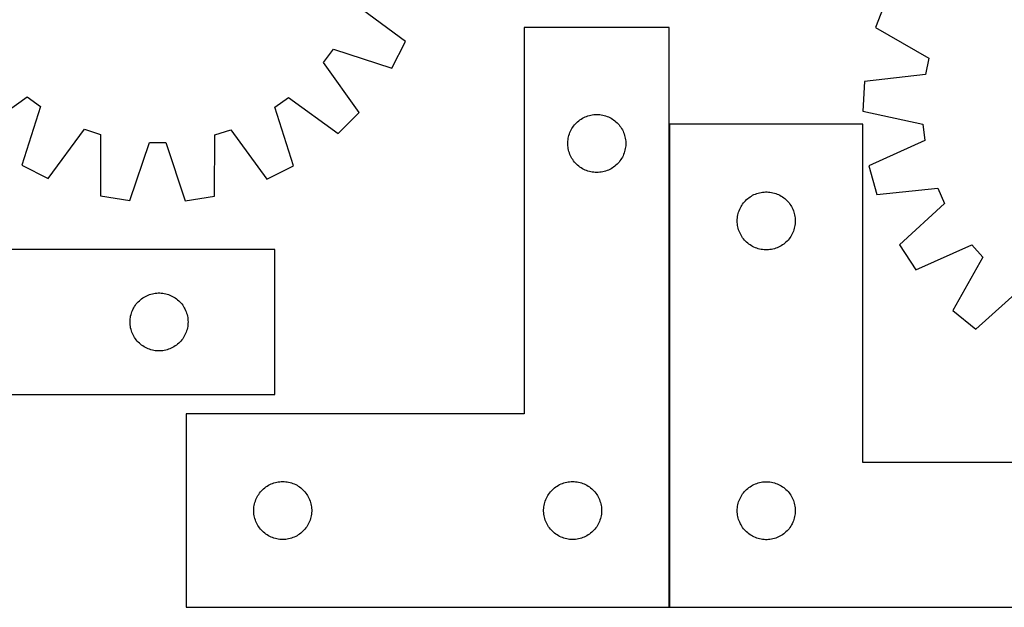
# Model space of a CAD drawing. Header units: millimetres. Extents: x 7 to 1493, y 7 to 2993.
# Tile 9 of 13: x 537 to 1047, y 2113 to 2417. Entities that reach past the tile are written whole.
import ezdxf

# ---------------------------------------------------------------- set-up
doc = ezdxf.new("R2010")
doc.units = ezdxf.units.MM
doc.layers.add('COMMON', color=5, linetype='CONTINUOUS', true_color=0x0000ff)
doc.layers.add('CUT', color=7, linetype='CONTINUOUS', true_color=0x000000)

msp = doc.modelspace()

# ---------------------------------------------------------------- linework, layer by layer
at = {"layer": 'COMMON'}
msp.add_line((873.430565, 2113.110446), (873.430565, 2363.023826), dxfattribs=at)
at = {"layer": 'CUT'}
for p, q in [((985.549171, 2427.518618), (980.097485, 2413.130787)), ((736.796574, 2405.844184), (711.252206, 2424.724332)), ((873.330564, 2413.110446), (798.330564, 2413.110446)), ((798.330564, 2413.110446), (798.330564, 2213.110446)), ((873.330564, 2113.110446), (873.330564, 2413.110446)), ((980.097485, 2413.130787), (1007.58728, 2397.215828)), ((729.775005, 2392.153745), (736.796574, 2405.844184)), ((694.479073, 2394.959775), (699.537383, 2401.883132)), ((699.537383, 2401.883132), (729.775005, 2392.153745)), ((712.938924, 2369.110043), (694.479073, 2394.959775)), ((1007.58728, 2397.215828), (1005.840866, 2388.821222)), ((974.284721, 2385.190179), (973.545943, 2369.821875)), ((1005.840866, 2388.821222), (974.284721, 2385.190179)), ((515.219923, 2358.756457), (541.069655, 2377.216308)), ((541.069655, 2377.216308), (547.993012, 2372.157998)), ((669.329121, 2371.835182), (676.279295, 2376.856582)), ((676.279295, 2376.856582), (702.030437, 2358.259446)), ((547.993012, 2372.157998), (538.263625, 2341.920376)), ((678.897477, 2341.546218), (669.329121, 2371.835182)), ((702.030437, 2358.259446), (712.938924, 2369.110043)), ((973.545943, 2369.821875), (1004.608285, 2363.180664)), ((825.361402, 2363.852729), (825.928283, 2364.377425)), ((825.928283, 2364.377425), (826.521422, 2364.872244)), ((826.521422, 2364.872244), (827.139248, 2365.335872)), ((827.139248, 2365.335872), (827.780122, 2365.76708)), ((827.780122, 2365.76708), (828.442343, 2366.164725)), ((828.442343, 2366.164725), (829.124158, 2366.527753)), ((829.124158, 2366.527753), (829.823756, 2366.8552)), ((829.823756, 2366.8552), (830.539283, 2367.146199)), ((830.539283, 2367.146199), (831.268842, 2367.399977)), ((831.268842, 2367.399977), (832.010498, 2367.615862)), ((832.010498, 2367.615862), (832.762283, 2367.793282)), ((832.762283, 2367.793282), (833.522206, 2367.931765)), ((833.522206, 2367.931765), (834.288249, 2368.030945)), ((834.288249, 2368.030945), (835.058383, 2368.090558)), ((835.058383, 2368.090558), (835.830564, 2368.110446)), ((835.830564, 2368.110446), (836.602746, 2368.090558)), ((836.602746, 2368.090558), (837.372879, 2368.030945)), ((837.372879, 2368.030945), (838.138923, 2367.931765)), ((838.138923, 2367.931765), (838.898845, 2367.793282)), ((838.898845, 2367.793282), (839.650631, 2367.615862)), ((839.650631, 2367.615862), (840.392287, 2367.399977)), ((840.392287, 2367.399977), (841.121846, 2367.146199)), ((841.121846, 2367.146199), (841.837373, 2366.8552)), ((841.837373, 2366.8552), (842.536971, 2366.527753)), ((842.536971, 2366.527753), (843.218785, 2366.164725)), ((843.218785, 2366.164725), (843.881007, 2365.76708)), ((843.881007, 2365.76708), (844.521881, 2365.335872)), ((844.521881, 2365.335872), (845.139707, 2364.872244)), ((845.139707, 2364.872244), (845.732846, 2364.377425)), ((845.732846, 2364.377425), (846.299727, 2363.852729)), ((551.954064, 2334.898807), (570.834212, 2360.443175)), ((570.834212, 2360.443175), (578.98182, 2357.771871)), ((638.264204, 2357.61415), (646.42591, 2360.242063)), ((646.42591, 2360.242063), (665.16987, 2334.597595)), ((821.935705, 2358.761365), (822.24503, 2359.469162)), ((822.24503, 2359.469162), (822.590382, 2360.160098)), ((822.590382, 2360.160098), (822.970845, 2360.832338)), ((822.970845, 2360.832338), (823.385409, 2361.484102)), ((823.385409, 2361.484102), (823.832976, 2362.113661)), ((823.832976, 2362.113661), (824.312358, 2362.719344)), ((824.312358, 2362.719344), (824.822284, 2363.299547)), ((824.822284, 2363.299547), (825.361402, 2363.852729)), ((846.299727, 2363.852729), (846.838845, 2363.299547)), ((846.838845, 2363.299547), (847.348771, 2362.719344)), ((847.348771, 2362.719344), (847.828153, 2362.113661)), ((847.828153, 2362.113661), (848.27572, 2361.484102)), ((848.27572, 2361.484102), (848.690284, 2360.832338)), ((848.690284, 2360.832338), (849.070746, 2360.160098)), ((849.070746, 2360.160098), (849.416098, 2359.469162)), ((849.416098, 2359.469162), (849.725424, 2358.761365)), ((973.530565, 2363.023826), (873.530565, 2363.023826)), ((873.530565, 2363.023826), (873.530565, 2113.023826)), ((973.530565, 2188.023826), (973.530565, 2363.023826)), ((1004.608285, 2363.180664), (1005.541423, 2354.657247)), ((578.98182, 2357.771871), (579.072562, 2326.007638)), ((638.004446, 2325.850849), (638.264204, 2357.61415)), ((820.835537, 2353.496665), (820.875302, 2354.268078)), ((820.875302, 2354.268078), (820.954724, 2355.036422)), ((820.954724, 2355.036422), (821.073595, 2355.799658)), ((821.073595, 2355.799658), (821.231599, 2356.555763)), ((821.231599, 2356.555763), (821.428316, 2357.302731)), ((821.428316, 2357.302731), (821.663226, 2358.038582)), ((821.663226, 2358.038582), (821.935705, 2358.761365)), ((849.725424, 2358.761365), (849.997903, 2358.038582)), ((849.997903, 2358.038582), (850.232813, 2357.302731)), ((850.232813, 2357.302731), (850.42953, 2356.555763)), ((850.42953, 2356.555763), (850.587534, 2355.799658)), ((850.587534, 2355.799658), (850.706405, 2355.036422)), ((850.706405, 2355.036422), (850.785827, 2354.268078)), ((850.785827, 2354.268078), (850.825591, 2353.496665)), ((1005.541423, 2354.657247), (976.6518, 2341.452535)), ((594.262727, 2323.560307), (604.325171, 2353.688732)), ((604.325171, 2353.688732), (612.899485, 2353.66592)), ((612.899485, 2353.66592), (622.801474, 2323.48438)), ((820.835537, 2352.724228), (820.835537, 2353.496665)), ((820.875302, 2351.952815), (820.835537, 2352.724228)), ((820.954724, 2351.184471), (820.875302, 2351.952815)), ((821.073595, 2350.421235), (820.954724, 2351.184471)), ((821.231599, 2349.66513), (821.073595, 2350.421235)), ((821.428316, 2348.918162), (821.231599, 2349.66513)), ((821.663226, 2348.182311), (821.428316, 2348.918162)), ((850.232813, 2348.918162), (849.997903, 2348.182311)), ((850.42953, 2349.66513), (850.232813, 2348.918162)), ((850.587534, 2350.421235), (850.42953, 2349.66513)), ((850.706405, 2351.184471), (850.587534, 2350.421235)), ((850.785827, 2351.952815), (850.706405, 2351.184471)), ((850.825591, 2352.724228), (850.785827, 2351.952815)), ((850.825591, 2353.496665), (850.825591, 2352.724228)), ((821.935705, 2347.459528), (821.663226, 2348.182311)), ((822.24503, 2346.751731), (821.935705, 2347.459528)), ((822.590382, 2346.060795), (822.24503, 2346.751731)), ((822.970845, 2345.388554), (822.590382, 2346.060795)), ((823.385409, 2344.736791), (822.970845, 2345.388554)), ((823.832976, 2344.107232), (823.385409, 2344.736791)), ((824.312358, 2343.501549), (823.832976, 2344.107232)), ((847.828153, 2344.107232), (847.348771, 2343.501549)), ((848.27572, 2344.736791), (847.828153, 2344.107232)), ((848.690284, 2345.388554), (848.27572, 2344.736791)), ((849.070746, 2346.060795), (848.690284, 2345.388554)), ((849.416098, 2346.751731), (849.070746, 2346.060795)), ((849.725424, 2347.459528), (849.416098, 2346.751731)), ((849.997903, 2348.182311), (849.725424, 2347.459528)), ((538.263625, 2341.920376), (551.954064, 2334.898807)), ((665.16987, 2334.597595), (678.897477, 2341.546218)), ((824.822284, 2342.921346), (824.312358, 2343.501549)), ((825.361402, 2342.368164), (824.822284, 2342.921346)), ((825.928283, 2341.843468), (825.361402, 2342.368164)), ((826.521422, 2341.348649), (825.928283, 2341.843468)), ((827.139248, 2340.885021), (826.521422, 2341.348649)), ((827.780122, 2340.453813), (827.139248, 2340.885021)), ((828.442343, 2340.056168), (827.780122, 2340.453813)), ((829.124158, 2339.69314), (828.442343, 2340.056168)), ((829.823756, 2339.365693), (829.124158, 2339.69314)), ((830.539283, 2339.074694), (829.823756, 2339.365693)), ((831.268842, 2338.820916), (830.539283, 2339.074694)), ((832.010498, 2338.605031), (831.268842, 2338.820916)), ((832.762283, 2338.427611), (832.010498, 2338.605031)), ((839.650631, 2338.605031), (838.898845, 2338.427611)), ((840.392287, 2338.820916), (839.650631, 2338.605031)), ((841.121846, 2339.074694), (840.392287, 2338.820916)), ((841.837373, 2339.365693), (841.121846, 2339.074694)), ((842.536971, 2339.69314), (841.837373, 2339.365693)), ((843.218785, 2340.056168), (842.536971, 2339.69314)), ((843.881007, 2340.453813), (843.218785, 2340.056168)), ((844.521881, 2340.885021), (843.881007, 2340.453813)), ((845.139707, 2341.348649), (844.521881, 2340.885021)), ((845.732846, 2341.843468), (845.139707, 2341.348649)), ((846.299727, 2342.368164), (845.732846, 2341.843468)), ((846.838845, 2342.921346), (846.299727, 2342.368164)), ((847.348771, 2343.501549), (846.838845, 2342.921346)), ((976.6518, 2341.452535), (980.698247, 2326.608115)), ((833.522206, 2338.289128), (832.762283, 2338.427611)), ((834.288249, 2338.189948), (833.522206, 2338.289128)), ((835.058383, 2338.130335), (834.288249, 2338.189948)), ((835.830564, 2338.110446), (835.058383, 2338.130335)), ((836.602746, 2338.130335), (835.830564, 2338.110446)), ((837.372879, 2338.189948), (836.602746, 2338.130335)), ((838.138923, 2338.289128), (837.372879, 2338.189948)), ((838.898845, 2338.427611), (838.138923, 2338.289128)), ((980.698247, 2326.608115), (1012.292536, 2329.890738)), ((1012.292536, 2329.890738), (1015.813884, 2322.072843)), ((579.072562, 2326.007638), (594.262727, 2323.560307)), ((622.801474, 2323.48438), (638.004446, 2325.850849)), ((912.263586, 2322.926108), (912.788283, 2323.492989)), ((912.788283, 2323.492989), (913.341465, 2324.032107)), ((913.341465, 2324.032107), (913.921668, 2324.542033)), ((913.921668, 2324.542033), (914.527351, 2325.021415)), ((914.527351, 2325.021415), (915.15691, 2325.468982)), ((915.15691, 2325.468982), (915.808673, 2325.883546)), ((915.808673, 2325.883546), (916.480914, 2326.264008)), ((916.480914, 2326.264008), (917.17185, 2326.60936)), ((917.17185, 2326.60936), (917.879647, 2326.918686)), ((917.879647, 2326.918686), (918.60243, 2327.191165)), ((918.60243, 2327.191165), (919.338281, 2327.426074)), ((919.338281, 2327.426074), (920.085249, 2327.622792)), ((920.085249, 2327.622792), (920.841354, 2327.780796)), ((920.841354, 2327.780796), (921.60459, 2327.899666)), ((921.60459, 2327.899666), (922.372933, 2327.979089)), ((922.372933, 2327.979089), (923.144347, 2328.018853)), ((923.144347, 2328.018853), (923.916784, 2328.018853)), ((923.916784, 2328.018853), (924.688197, 2327.979089)), ((924.688197, 2327.979089), (925.456541, 2327.899666)), ((925.456541, 2327.899666), (926.219777, 2327.780796)), ((926.219777, 2327.780796), (926.975882, 2327.622792)), ((926.975882, 2327.622792), (927.72285, 2327.426074)), ((927.72285, 2327.426074), (928.458701, 2327.191165)), ((928.458701, 2327.191165), (929.181484, 2326.918686)), ((929.181484, 2326.918686), (929.889281, 2326.60936)), ((929.889281, 2326.60936), (930.580217, 2326.264008)), ((930.580217, 2326.264008), (931.252457, 2325.883546)), ((931.252457, 2325.883546), (931.904221, 2325.468982)), ((931.904221, 2325.468982), (932.53378, 2325.021415)), ((932.53378, 2325.021415), (933.139463, 2324.542033)), ((933.139463, 2324.542033), (933.719666, 2324.032107)), ((933.719666, 2324.032107), (934.272848, 2323.492989)), ((934.272848, 2323.492989), (934.797544, 2322.926108)), ((909.241035, 2317.585549), (909.494813, 2318.315108)), ((909.494813, 2318.315108), (909.785812, 2319.030635)), ((909.785812, 2319.030635), (910.113259, 2319.730233)), ((910.113259, 2319.730233), (910.476287, 2320.412047)), ((910.476287, 2320.412047), (910.873932, 2321.074269)), ((910.873932, 2321.074269), (911.30514, 2321.715143)), ((911.30514, 2321.715143), (911.768768, 2322.332969)), ((911.768768, 2322.332969), (912.263586, 2322.926108)), ((934.797544, 2322.926108), (935.292363, 2322.332969)), ((935.292363, 2322.332969), (935.75599, 2321.715143)), ((935.75599, 2321.715143), (936.187199, 2321.074269)), ((936.187199, 2321.074269), (936.584844, 2320.412047)), ((936.584844, 2320.412047), (936.947872, 2319.730233)), ((936.947872, 2319.730233), (937.275319, 2319.030635)), ((937.275319, 2319.030635), (937.566318, 2318.315108)), ((937.566318, 2318.315108), (937.820096, 2317.585549)), ((1015.813884, 2322.072843), (992.4187, 2300.587031)), ((908.530565, 2313.023826), (908.550454, 2313.796008)), ((908.550454, 2312.251645), (908.530565, 2313.023826)), ((908.550454, 2313.796008), (908.610067, 2314.566141)), ((908.610067, 2314.566141), (908.709247, 2315.332185)), ((908.709247, 2315.332185), (908.84773, 2316.092107)), ((908.84773, 2316.092107), (909.02515, 2316.843893)), ((909.02515, 2316.843893), (909.241035, 2317.585549)), ((937.820096, 2317.585549), (938.035981, 2316.843893)), ((938.035981, 2316.843893), (938.213401, 2316.092107)), ((938.213401, 2316.092107), (938.351884, 2315.332185)), ((938.351884, 2315.332185), (938.451064, 2314.566141)), ((938.451064, 2314.566141), (938.510677, 2313.796008)), ((938.510677, 2313.796008), (938.530565, 2313.023826)), ((938.530565, 2313.023826), (938.510677, 2312.251645)), ((908.610067, 2311.481511), (908.550454, 2312.251645)), ((908.709247, 2310.715468), (908.610067, 2311.481511)), ((908.84773, 2309.955545), (908.709247, 2310.715468)), ((909.02515, 2309.20376), (908.84773, 2309.955545)), ((909.241035, 2308.462104), (909.02515, 2309.20376)), ((909.494813, 2307.732545), (909.241035, 2308.462104)), ((937.820096, 2308.462104), (937.566318, 2307.732545)), ((938.035981, 2309.20376), (937.820096, 2308.462104)), ((938.213401, 2309.955545), (938.035981, 2309.20376)), ((938.351884, 2310.715468), (938.213401, 2309.955545)), ((938.451064, 2311.481511), (938.351884, 2310.715468)), ((938.510677, 2312.251645), (938.451064, 2311.481511)), ((909.785812, 2307.017018), (909.494813, 2307.732545)), ((910.113259, 2306.317419), (909.785812, 2307.017018)), ((910.476287, 2305.635605), (910.113259, 2306.317419)), ((910.873932, 2304.973383), (910.476287, 2305.635605)), ((911.30514, 2304.33251), (910.873932, 2304.973383)), ((911.768768, 2303.714684), (911.30514, 2304.33251)), ((912.263586, 2303.121545), (911.768768, 2303.714684)), ((912.788283, 2302.554664), (912.263586, 2303.121545)), ((934.797544, 2303.121545), (934.272848, 2302.554664)), ((935.292363, 2303.714684), (934.797544, 2303.121545)), ((935.75599, 2304.33251), (935.292363, 2303.714684)), ((936.187199, 2304.973383), (935.75599, 2304.33251)), ((936.584844, 2305.635605), (936.187199, 2304.973383)), ((936.947872, 2306.317419), (936.584844, 2305.635605)), ((937.275319, 2307.017018), (936.947872, 2306.317419)), ((937.566318, 2307.732545), (937.275319, 2307.017018)), ((669.333556, 2298.223827), (469.333556, 2298.223827)), ((669.333556, 2223.223827), (669.333556, 2298.223827)), ((913.341465, 2302.015546), (912.788283, 2302.554664)), ((913.921668, 2301.50562), (913.341465, 2302.015546)), ((914.527351, 2301.026238), (913.921668, 2301.50562)), ((915.15691, 2300.578671), (914.527351, 2301.026238)), ((915.808673, 2300.164107), (915.15691, 2300.578671)), ((916.480914, 2299.783644), (915.808673, 2300.164107)), ((917.17185, 2299.438292), (916.480914, 2299.783644)), ((917.879647, 2299.128967), (917.17185, 2299.438292)), ((918.60243, 2298.856488), (917.879647, 2299.128967)), ((919.338281, 2298.621578), (918.60243, 2298.856488)), ((920.085249, 2298.424861), (919.338281, 2298.621578)), ((920.841354, 2298.266857), (920.085249, 2298.424861)), ((921.60459, 2298.147986), (920.841354, 2298.266857)), ((922.372933, 2298.068563), (921.60459, 2298.147986)), ((923.144347, 2298.028799), (922.372933, 2298.068563)), ((923.916784, 2298.028799), (923.144347, 2298.028799)), ((924.688197, 2298.068563), (923.916784, 2298.028799)), ((925.456541, 2298.147986), (924.688197, 2298.068563)), ((926.219777, 2298.266857), (925.456541, 2298.147986)), ((926.975882, 2298.424861), (926.219777, 2298.266857)), ((927.72285, 2298.621578), (926.975882, 2298.424861)), ((928.458701, 2298.856488), (927.72285, 2298.621578)), ((929.181484, 2299.128967), (928.458701, 2298.856488)), ((929.889281, 2299.438292), (929.181484, 2299.128967)), ((930.580217, 2299.783644), (929.889281, 2299.438292)), ((931.252457, 2300.164107), (930.580217, 2299.783644)), ((931.904221, 2300.578671), (931.252457, 2300.164107)), ((932.53378, 2301.026238), (931.904221, 2300.578671)), ((933.139463, 2301.50562), (932.53378, 2301.026238)), ((933.719666, 2302.015546), (933.139463, 2301.50562)), ((934.272848, 2302.554664), (933.719666, 2302.015546)), ((992.4187, 2300.587031), (1000.854278, 2287.719569)), ((1000.854278, 2287.719569), (1029.887847, 2300.604702)), ((1029.887847, 2300.604702), (1035.652709, 2294.257599)), ((1035.652709, 2294.257599), (1020.042049, 2266.593867)), ((1032.041025, 2256.962921), (1055.671864, 2278.189277)), ((599.144456, 2271.732108), (599.724659, 2272.242034)), ((599.724659, 2272.242034), (600.330342, 2272.721416)), ((600.330342, 2272.721416), (600.9599, 2273.168983)), ((600.9599, 2273.168983), (601.611664, 2273.583547)), ((601.611664, 2273.583547), (602.283905, 2273.964009)), ((602.283905, 2273.964009), (602.97484, 2274.309361)), ((602.97484, 2274.309361), (603.682638, 2274.618687)), ((603.682638, 2274.618687), (604.405421, 2274.891166)), ((604.405421, 2274.891166), (605.141272, 2275.126075)), ((605.141272, 2275.126075), (605.88824, 2275.322793)), ((605.88824, 2275.322793), (606.644345, 2275.480797)), ((606.644345, 2275.480797), (607.407581, 2275.599667)), ((607.407581, 2275.599667), (608.175924, 2275.67909)), ((608.175924, 2275.67909), (608.947338, 2275.718854)), ((608.947338, 2275.718854), (609.719775, 2275.718854)), ((609.719775, 2275.718854), (610.491188, 2275.67909)), ((610.491188, 2275.67909), (611.259532, 2275.599667)), ((611.259532, 2275.599667), (612.022768, 2275.480797)), ((612.022768, 2275.480797), (612.778872, 2275.322793)), ((612.778872, 2275.322793), (613.525841, 2275.126075)), ((613.525841, 2275.126075), (614.261692, 2274.891166)), ((614.261692, 2274.891166), (614.984475, 2274.618687)), ((614.984475, 2274.618687), (615.692272, 2274.309361)), ((615.692272, 2274.309361), (616.383207, 2273.964009)), ((616.383207, 2273.964009), (617.055448, 2273.583547)), ((617.055448, 2273.583547), (617.707212, 2273.168983)), ((617.707212, 2273.168983), (618.33677, 2272.721416)), ((618.33677, 2272.721416), (618.942454, 2272.242034)), ((618.942454, 2272.242034), (619.522656, 2271.732108)), ((595.588803, 2266.730636), (595.91625, 2267.430234)), ((595.91625, 2267.430234), (596.279278, 2268.112048)), ((596.279278, 2268.112048), (596.676923, 2268.77427)), ((596.676923, 2268.77427), (597.108131, 2269.415144)), ((597.108131, 2269.415144), (597.571759, 2270.03297)), ((597.571759, 2270.03297), (598.066577, 2270.626109)), ((598.066577, 2270.626109), (598.591273, 2271.19299)), ((598.591273, 2271.19299), (599.144456, 2271.732108)), ((619.522656, 2271.732108), (620.075839, 2271.19299)), ((620.075839, 2271.19299), (620.600535, 2270.626109)), ((620.600535, 2270.626109), (621.095353, 2270.03297)), ((621.095353, 2270.03297), (621.558981, 2269.415144)), ((621.558981, 2269.415144), (621.99019, 2268.77427)), ((621.99019, 2268.77427), (622.387835, 2268.112048)), ((622.387835, 2268.112048), (622.750862, 2267.430234)), ((622.750862, 2267.430234), (623.07831, 2266.730636)), ((594.353445, 2261.496009), (594.413058, 2262.266142)), ((594.413058, 2262.266142), (594.512238, 2263.032186)), ((594.512238, 2263.032186), (594.650721, 2263.792108)), ((594.650721, 2263.792108), (594.82814, 2264.543894)), ((594.82814, 2264.543894), (595.044026, 2265.28555)), ((595.044026, 2265.28555), (595.297804, 2266.015109)), ((595.297804, 2266.015109), (595.588803, 2266.730636)), ((623.07831, 2266.730636), (623.369309, 2266.015109)), ((623.369309, 2266.015109), (623.623087, 2265.28555)), ((623.623087, 2265.28555), (623.838972, 2264.543894)), ((623.838972, 2264.543894), (624.016392, 2263.792108)), ((624.016392, 2263.792108), (624.154875, 2263.032186)), ((624.154875, 2263.032186), (624.254054, 2262.266142)), ((624.254054, 2262.266142), (624.313668, 2261.496009)), ((1020.042049, 2266.593867), (1032.041025, 2256.962921)), ((594.333556, 2260.723827), (594.353445, 2261.496009)), ((594.353445, 2259.951646), (594.333556, 2260.723827)), ((594.413058, 2259.181512), (594.353445, 2259.951646)), ((594.512238, 2258.415469), (594.413058, 2259.181512)), ((594.650721, 2257.655546), (594.512238, 2258.415469)), ((594.82814, 2256.903761), (594.650721, 2257.655546)), ((624.016392, 2257.655546), (623.838972, 2256.903761)), ((624.154875, 2258.415469), (624.016392, 2257.655546)), ((624.254054, 2259.181512), (624.154875, 2258.415469)), ((624.313668, 2259.951646), (624.254054, 2259.181512)), ((624.313668, 2261.496009), (624.333556, 2260.723827)), ((624.333556, 2260.723827), (624.313668, 2259.951646)), ((595.044026, 2256.162105), (594.82814, 2256.903761)), ((595.297804, 2255.432546), (595.044026, 2256.162105)), ((595.588803, 2254.717019), (595.297804, 2255.432546)), ((595.91625, 2254.01742), (595.588803, 2254.717019)), ((596.279278, 2253.335606), (595.91625, 2254.01742)), ((596.676923, 2252.673384), (596.279278, 2253.335606)), ((597.108131, 2252.032511), (596.676923, 2252.673384)), ((597.571759, 2251.414685), (597.108131, 2252.032511)), ((621.558981, 2252.032511), (621.095353, 2251.414685)), ((621.99019, 2252.673384), (621.558981, 2252.032511)), ((622.387835, 2253.335606), (621.99019, 2252.673384)), ((622.750862, 2254.01742), (622.387835, 2253.335606)), ((623.07831, 2254.717019), (622.750862, 2254.01742)), ((623.369309, 2255.432546), (623.07831, 2254.717019)), ((623.623087, 2256.162105), (623.369309, 2255.432546)), ((623.838972, 2256.903761), (623.623087, 2256.162105)), ((598.066577, 2250.821546), (597.571759, 2251.414685)), ((598.591273, 2250.254665), (598.066577, 2250.821546)), ((599.144456, 2249.715547), (598.591273, 2250.254665)), ((599.724659, 2249.205621), (599.144456, 2249.715547)), ((600.330342, 2248.726239), (599.724659, 2249.205621)), ((600.9599, 2248.278672), (600.330342, 2248.726239)), ((601.611664, 2247.864108), (600.9599, 2248.278672)), ((602.283905, 2247.483645), (601.611664, 2247.864108)), ((602.97484, 2247.138293), (602.283905, 2247.483645)), ((603.682638, 2246.828968), (602.97484, 2247.138293)), ((604.405421, 2246.556489), (603.682638, 2246.828968)), ((614.984475, 2246.828968), (614.261692, 2246.556489)), ((615.692272, 2247.138293), (614.984475, 2246.828968)), ((616.383207, 2247.483645), (615.692272, 2247.138293)), ((617.055448, 2247.864108), (616.383207, 2247.483645)), ((617.707212, 2248.278672), (617.055448, 2247.864108)), ((618.33677, 2248.726239), (617.707212, 2248.278672)), ((618.942454, 2249.205621), (618.33677, 2248.726239)), ((619.522656, 2249.715547), (618.942454, 2249.205621)), ((620.075839, 2250.254665), (619.522656, 2249.715547)), ((620.600535, 2250.821546), (620.075839, 2250.254665)), ((621.095353, 2251.414685), (620.600535, 2250.821546)), ((605.141272, 2246.321579), (604.405421, 2246.556489)), ((605.88824, 2246.124862), (605.141272, 2246.321579)), ((606.644345, 2245.966858), (605.88824, 2246.124862)), ((607.407581, 2245.847987), (606.644345, 2245.966858)), ((608.175924, 2245.768564), (607.407581, 2245.847987)), ((608.947338, 2245.7288), (608.175924, 2245.768564)), ((609.719775, 2245.7288), (608.947338, 2245.7288)), ((610.491188, 2245.768564), (609.719775, 2245.7288)), ((611.259532, 2245.847987), (610.491188, 2245.768564)), ((612.022768, 2245.966858), (611.259532, 2245.847987)), ((612.778872, 2246.124862), (612.022768, 2245.966858)), ((613.525841, 2246.321579), (612.778872, 2246.124862)), ((614.261692, 2246.556489), (613.525841, 2246.321579)), ((369.333556, 2223.223827), (669.333556, 2223.223827)), ((798.330564, 2213.110446), (623.330564, 2213.110446)), ((623.330564, 2213.110446), (623.330564, 2113.110446)), ((1173.530565, 2188.023826), (973.530565, 2188.023826)), ((664.639248, 2175.335872), (665.280122, 2175.76708)), ((665.280122, 2175.76708), (665.942343, 2176.164725)), ((665.942343, 2176.164725), (666.624158, 2176.527753)), ((666.624158, 2176.527753), (667.323756, 2176.8552)), ((667.323756, 2176.8552), (668.039283, 2177.146199)), ((668.039283, 2177.146199), (668.768842, 2177.399977)), ((668.768842, 2177.399977), (669.510498, 2177.615862)), ((669.510498, 2177.615862), (670.262283, 2177.793282)), ((670.262283, 2177.793282), (671.022206, 2177.931765)), ((671.022206, 2177.931765), (671.788249, 2178.030945)), ((671.788249, 2178.030945), (672.558383, 2178.090558)), ((672.558383, 2178.090558), (673.330564, 2178.110446)), ((673.330564, 2178.110446), (674.102746, 2178.090558)), ((674.102746, 2178.090558), (674.872879, 2178.030945)), ((674.872879, 2178.030945), (675.638923, 2177.931765)), ((675.638923, 2177.931765), (676.398845, 2177.793282)), ((676.398845, 2177.793282), (677.150631, 2177.615862)), ((677.150631, 2177.615862), (677.892287, 2177.399977)), ((677.892287, 2177.399977), (678.621846, 2177.146199)), ((678.621846, 2177.146199), (679.337373, 2176.8552)), ((679.337373, 2176.8552), (680.036971, 2176.527753)), ((680.036971, 2176.527753), (680.718785, 2176.164725)), ((680.718785, 2176.164725), (681.381007, 2175.76708)), ((681.381007, 2175.76708), (682.021881, 2175.335872)), ((814.639248, 2175.335872), (815.280122, 2175.76708)), ((815.280122, 2175.76708), (815.942343, 2176.164725)), ((815.942343, 2176.164725), (816.624158, 2176.527753)), ((816.624158, 2176.527753), (817.323756, 2176.8552)), ((817.323756, 2176.8552), (818.039283, 2177.146199)), ((818.039283, 2177.146199), (818.768842, 2177.399977)), ((818.768842, 2177.399977), (819.510498, 2177.615862)), ((819.510498, 2177.615862), (820.262283, 2177.793282)), ((820.262283, 2177.793282), (821.022206, 2177.931765)), ((821.022206, 2177.931765), (821.788249, 2178.030945)), ((821.788249, 2178.030945), (822.558383, 2178.090558)), ((822.558383, 2178.090558), (823.330564, 2178.110446)), ((823.330564, 2178.110446), (824.102746, 2178.090558)), ((824.102746, 2178.090558), (824.872879, 2178.030945)), ((824.872879, 2178.030945), (825.638923, 2177.931765)), ((825.638923, 2177.931765), (826.398845, 2177.793282)), ((826.398845, 2177.793282), (827.150631, 2177.615862)), ((827.150631, 2177.615862), (827.892287, 2177.399977)), ((827.892287, 2177.399977), (828.621846, 2177.146199)), ((828.621846, 2177.146199), (829.337373, 2176.8552)), ((829.337373, 2176.8552), (830.036971, 2176.527753)), ((830.036971, 2176.527753), (830.718785, 2176.164725)), ((830.718785, 2176.164725), (831.381007, 2175.76708)), ((831.381007, 2175.76708), (832.021881, 2175.335872)), ((914.527351, 2175.021415), (915.15691, 2175.468982)), ((915.15691, 2175.468982), (915.808673, 2175.883546)), ((915.808673, 2175.883546), (916.480914, 2176.264008)), ((916.480914, 2176.264008), (917.17185, 2176.60936)), ((917.17185, 2176.60936), (917.879647, 2176.918686)), ((917.879647, 2176.918686), (918.60243, 2177.191165)), ((918.60243, 2177.191165), (919.338281, 2177.426074)), ((919.338281, 2177.426074), (920.085249, 2177.622792)), ((920.085249, 2177.622792), (920.841354, 2177.780796)), ((920.841354, 2177.780796), (921.60459, 2177.899666)), ((921.60459, 2177.899666), (922.372933, 2177.979089)), ((922.372933, 2177.979089), (923.144347, 2178.018853)), ((923.144347, 2178.018853), (923.916784, 2178.018853)), ((923.916784, 2178.018853), (924.688197, 2177.979089)), ((924.688197, 2177.979089), (925.456541, 2177.899666)), ((925.456541, 2177.899666), (926.219777, 2177.780796)), ((926.219777, 2177.780796), (926.975882, 2177.622792)), ((926.975882, 2177.622792), (927.72285, 2177.426074)), ((927.72285, 2177.426074), (928.458701, 2177.191165)), ((928.458701, 2177.191165), (929.181484, 2176.918686)), ((929.181484, 2176.918686), (929.889281, 2176.60936)), ((929.889281, 2176.60936), (930.580217, 2176.264008)), ((930.580217, 2176.264008), (931.252457, 2175.883546)), ((931.252457, 2175.883546), (931.904221, 2175.468982)), ((931.904221, 2175.468982), (932.53378, 2175.021415)), ((660.090382, 2170.160098), (660.470845, 2170.832338)), ((660.470845, 2170.832338), (660.885409, 2171.484102)), ((660.885409, 2171.484102), (661.332976, 2172.113661)), ((661.332976, 2172.113661), (661.812358, 2172.719344)), ((661.812358, 2172.719344), (662.322284, 2173.299547)), ((662.322284, 2173.299547), (662.861402, 2173.852729)), ((662.861402, 2173.852729), (663.428283, 2174.377425)), ((663.428283, 2174.377425), (664.021422, 2174.872244)), ((664.021422, 2174.872244), (664.639248, 2175.335872)), ((682.021881, 2175.335872), (682.639707, 2174.872244)), ((682.639707, 2174.872244), (683.232846, 2174.377425)), ((683.232846, 2174.377425), (683.799727, 2173.852729)), ((683.799727, 2173.852729), (684.338845, 2173.299547)), ((684.338845, 2173.299547), (684.848771, 2172.719344)), ((684.848771, 2172.719344), (685.328153, 2172.113661)), ((685.328153, 2172.113661), (685.77572, 2171.484102)), ((685.77572, 2171.484102), (686.190284, 2170.832338)), ((686.190284, 2170.832338), (686.570746, 2170.160098)), ((810.090382, 2170.160098), (810.470845, 2170.832338)), ((810.470845, 2170.832338), (810.885409, 2171.484102)), ((810.885409, 2171.484102), (811.332976, 2172.113661)), ((811.332976, 2172.113661), (811.812358, 2172.719344)), ((811.812358, 2172.719344), (812.322284, 2173.299547)), ((812.322284, 2173.299547), (812.861402, 2173.852729)), ((812.861402, 2173.852729), (813.428283, 2174.377425)), ((813.428283, 2174.377425), (814.021422, 2174.872244)), ((814.021422, 2174.872244), (814.639248, 2175.335872)), ((832.021881, 2175.335872), (832.639707, 2174.872244)), ((832.639707, 2174.872244), (833.232846, 2174.377425)), ((833.232846, 2174.377425), (833.799727, 2173.852729)), ((833.799727, 2173.852729), (834.338845, 2173.299547)), ((834.338845, 2173.299547), (834.848771, 2172.719344)), ((834.848771, 2172.719344), (835.328153, 2172.113661)), ((835.328153, 2172.113661), (835.77572, 2171.484102)), ((835.77572, 2171.484102), (836.190284, 2170.832338)), ((836.190284, 2170.832338), (836.570746, 2170.160098)), ((910.113259, 2169.730233), (910.476287, 2170.412047)), ((910.476287, 2170.412047), (910.873932, 2171.074269)), ((910.873932, 2171.074269), (911.30514, 2171.715143)), ((911.30514, 2171.715143), (911.768768, 2172.332969)), ((911.768768, 2172.332969), (912.263586, 2172.926108)), ((912.263586, 2172.926108), (912.788283, 2173.492989)), ((912.788283, 2173.492989), (913.341465, 2174.032107)), ((913.341465, 2174.032107), (913.921668, 2174.542033)), ((913.921668, 2174.542033), (914.527351, 2175.021415)), ((932.53378, 2175.021415), (933.139463, 2174.542033)), ((933.139463, 2174.542033), (933.719666, 2174.032107)), ((933.719666, 2174.032107), (934.272848, 2173.492989)), ((934.272848, 2173.492989), (934.797544, 2172.926108)), ((934.797544, 2172.926108), (935.292363, 2172.332969)), ((935.292363, 2172.332969), (935.75599, 2171.715143)), ((935.75599, 2171.715143), (936.187199, 2171.074269)), ((936.187199, 2171.074269), (936.584844, 2170.412047)), ((936.584844, 2170.412047), (936.947872, 2169.730233)), ((658.454724, 2165.036422), (658.573595, 2165.799658)), ((658.573595, 2165.799658), (658.731599, 2166.555763)), ((658.731599, 2166.555763), (658.928316, 2167.302731)), ((658.928316, 2167.302731), (659.163226, 2168.038582)), ((659.163226, 2168.038582), (659.435705, 2168.761365)), ((659.435705, 2168.761365), (659.74503, 2169.469162)), ((659.74503, 2169.469162), (660.090382, 2170.160098)), ((686.570746, 2170.160098), (686.916098, 2169.469162)), ((686.916098, 2169.469162), (687.225424, 2168.761365)), ((687.225424, 2168.761365), (687.497903, 2168.038582)), ((687.497903, 2168.038582), (687.732813, 2167.302731)), ((687.732813, 2167.302731), (687.92953, 2166.555763)), ((687.92953, 2166.555763), (688.087534, 2165.799658)), ((688.087534, 2165.799658), (688.206405, 2165.036422)), ((808.454724, 2165.036422), (808.573595, 2165.799658)), ((808.573595, 2165.799658), (808.731599, 2166.555763)), ((808.731599, 2166.555763), (808.928316, 2167.302731)), ((808.928316, 2167.302731), (809.163226, 2168.038582)), ((809.163226, 2168.038582), (809.435705, 2168.761365)), ((809.435705, 2168.761365), (809.74503, 2169.469162)), ((809.74503, 2169.469162), (810.090382, 2170.160098)), ((836.570746, 2170.160098), (836.916098, 2169.469162)), ((836.916098, 2169.469162), (837.225424, 2168.761365)), ((837.225424, 2168.761365), (837.497903, 2168.038582)), ((837.497903, 2168.038582), (837.732813, 2167.302731)), ((837.732813, 2167.302731), (837.92953, 2166.555763)), ((837.92953, 2166.555763), (838.087534, 2165.799658)), ((838.087534, 2165.799658), (838.206405, 2165.036422)), ((908.610067, 2164.566141), (908.709247, 2165.332185)), ((908.709247, 2165.332185), (908.84773, 2166.092107)), ((908.84773, 2166.092107), (909.02515, 2166.843893)), ((909.02515, 2166.843893), (909.241035, 2167.585549)), ((909.241035, 2167.585549), (909.494813, 2168.315108)), ((909.494813, 2168.315108), (909.785812, 2169.030635)), ((909.785812, 2169.030635), (910.113259, 2169.730233)), ((936.947872, 2169.730233), (937.275319, 2169.030635)), ((937.275319, 2169.030635), (937.566318, 2168.315108)), ((937.566318, 2168.315108), (937.820096, 2167.585549)), ((937.820096, 2167.585549), (938.035981, 2166.843893)), ((938.035981, 2166.843893), (938.213401, 2166.092107)), ((938.213401, 2166.092107), (938.351884, 2165.332185)), ((938.351884, 2165.332185), (938.451064, 2164.566141)), ((658.335537, 2163.496665), (658.375302, 2164.268078)), ((658.335537, 2162.724228), (658.335537, 2163.496665)), ((658.375302, 2161.952815), (658.335537, 2162.724228)), ((658.375302, 2164.268078), (658.454724, 2165.036422)), ((658.454724, 2161.184471), (658.375302, 2161.952815)), ((658.573595, 2160.421235), (658.454724, 2161.184471)), ((658.731599, 2159.66513), (658.573595, 2160.421235)), ((688.087534, 2160.421235), (687.92953, 2159.66513)), ((688.206405, 2161.184471), (688.087534, 2160.421235)), ((688.206405, 2165.036422), (688.285827, 2164.268078)), ((688.285827, 2161.952815), (688.206405, 2161.184471)), ((688.285827, 2164.268078), (688.325591, 2163.496665)), ((688.325591, 2162.724228), (688.285827, 2161.952815)), ((688.325591, 2163.496665), (688.325591, 2162.724228)), ((808.335537, 2163.496665), (808.375302, 2164.268078)), ((808.335537, 2162.724228), (808.335537, 2163.496665)), ((808.375302, 2161.952815), (808.335537, 2162.724228)), ((808.375302, 2164.268078), (808.454724, 2165.036422)), ((808.454724, 2161.184471), (808.375302, 2161.952815)), ((808.573595, 2160.421235), (808.454724, 2161.184471)), ((808.731599, 2159.66513), (808.573595, 2160.421235)), ((838.087534, 2160.421235), (837.92953, 2159.66513)), ((838.206405, 2161.184471), (838.087534, 2160.421235)), ((838.206405, 2165.036422), (838.285827, 2164.268078)), ((838.285827, 2161.952815), (838.206405, 2161.184471)), ((838.285827, 2164.268078), (838.325591, 2163.496665)), ((838.325591, 2162.724228), (838.285827, 2161.952815)), ((838.325591, 2163.496665), (838.325591, 2162.724228)), ((908.530565, 2163.023826), (908.550454, 2163.796008)), ((908.550454, 2162.251645), (908.530565, 2163.023826)), ((908.550454, 2163.796008), (908.610067, 2164.566141)), ((908.610067, 2161.481511), (908.550454, 2162.251645)), ((908.709247, 2160.715468), (908.610067, 2161.481511)), ((908.84773, 2159.955545), (908.709247, 2160.715468)), ((938.351884, 2160.715468), (938.213401, 2159.955545)), ((938.451064, 2161.481511), (938.351884, 2160.715468)), ((938.451064, 2164.566141), (938.510677, 2163.796008)), ((938.510677, 2162.251645), (938.451064, 2161.481511)), ((938.510677, 2163.796008), (938.530565, 2163.023826)), ((938.530565, 2163.023826), (938.510677, 2162.251645)), ((658.928316, 2158.918162), (658.731599, 2159.66513)), ((659.163226, 2158.182311), (658.928316, 2158.918162)), ((659.435705, 2157.459528), (659.163226, 2158.182311)), ((659.74503, 2156.751731), (659.435705, 2157.459528)), ((660.090382, 2156.060795), (659.74503, 2156.751731)), ((660.470845, 2155.388554), (660.090382, 2156.060795)), ((660.885409, 2154.736791), (660.470845, 2155.388554)), ((686.190284, 2155.388554), (685.77572, 2154.736791)), ((686.570746, 2156.060795), (686.190284, 2155.388554)), ((686.916098, 2156.751731), (686.570746, 2156.060795)), ((687.225424, 2157.459528), (686.916098, 2156.751731)), ((687.497903, 2158.182311), (687.225424, 2157.459528)), ((687.732813, 2158.918162), (687.497903, 2158.182311)), ((687.92953, 2159.66513), (687.732813, 2158.918162)), ((808.928316, 2158.918162), (808.731599, 2159.66513)), ((809.163226, 2158.182311), (808.928316, 2158.918162)), ((809.435705, 2157.459528), (809.163226, 2158.182311)), ((809.74503, 2156.751731), (809.435705, 2157.459528)), ((810.090382, 2156.060795), (809.74503, 2156.751731)), ((810.470845, 2155.388554), (810.090382, 2156.060795)), ((810.885409, 2154.736791), (810.470845, 2155.388554)), ((836.190284, 2155.388554), (835.77572, 2154.736791)), ((836.570746, 2156.060795), (836.190284, 2155.388554)), ((836.916098, 2156.751731), (836.570746, 2156.060795)), ((837.225424, 2157.459528), (836.916098, 2156.751731)), ((837.497903, 2158.182311), (837.225424, 2157.459528)), ((837.732813, 2158.918162), (837.497903, 2158.182311)), ((837.92953, 2159.66513), (837.732813, 2158.918162)), ((909.02515, 2159.20376), (908.84773, 2159.955545)), ((909.241035, 2158.462104), (909.02515, 2159.20376)), ((909.494813, 2157.732545), (909.241035, 2158.462104)), ((909.785812, 2157.017018), (909.494813, 2157.732545)), ((910.113259, 2156.317419), (909.785812, 2157.017018)), ((910.476287, 2155.635605), (910.113259, 2156.317419)), ((910.873932, 2154.973383), (910.476287, 2155.635605)), ((936.584844, 2155.635605), (936.187199, 2154.973383)), ((936.947872, 2156.317419), (936.584844, 2155.635605)), ((937.275319, 2157.017018), (936.947872, 2156.317419)), ((937.566318, 2157.732545), (937.275319, 2157.017018)), ((937.820096, 2158.462104), (937.566318, 2157.732545)), ((938.035981, 2159.20376), (937.820096, 2158.462104)), ((938.213401, 2159.955545), (938.035981, 2159.20376)), ((661.332976, 2154.107232), (660.885409, 2154.736791)), ((661.812358, 2153.501549), (661.332976, 2154.107232)), ((662.322284, 2152.921346), (661.812358, 2153.501549)), ((662.861402, 2152.368164), (662.322284, 2152.921346)), ((663.428283, 2151.843468), (662.861402, 2152.368164)), ((664.021422, 2151.348649), (663.428283, 2151.843468)), ((664.639248, 2150.885021), (664.021422, 2151.348649)), ((665.280122, 2150.453813), (664.639248, 2150.885021)), ((665.942343, 2150.056168), (665.280122, 2150.453813)), ((666.624158, 2149.69314), (665.942343, 2150.056168)), ((680.718785, 2150.056168), (680.036971, 2149.69314)), ((681.381007, 2150.453813), (680.718785, 2150.056168)), ((682.021881, 2150.885021), (681.381007, 2150.453813)), ((682.639707, 2151.348649), (682.021881, 2150.885021)), ((683.232846, 2151.843468), (682.639707, 2151.348649)), ((683.799727, 2152.368164), (683.232846, 2151.843468)), ((684.338845, 2152.921346), (683.799727, 2152.368164)), ((684.848771, 2153.501549), (684.338845, 2152.921346)), ((685.328153, 2154.107232), (684.848771, 2153.501549)), ((685.77572, 2154.736791), (685.328153, 2154.107232)), ((811.332976, 2154.107232), (810.885409, 2154.736791)), ((811.812358, 2153.501549), (811.332976, 2154.107232)), ((812.322284, 2152.921346), (811.812358, 2153.501549)), ((812.861402, 2152.368164), (812.322284, 2152.921346)), ((813.428283, 2151.843468), (812.861402, 2152.368164)), ((814.021422, 2151.348649), (813.428283, 2151.843468)), ((814.639248, 2150.885021), (814.021422, 2151.348649)), ((815.280122, 2150.453813), (814.639248, 2150.885021)), ((815.942343, 2150.056168), (815.280122, 2150.453813)), ((816.624158, 2149.69314), (815.942343, 2150.056168)), ((830.718785, 2150.056168), (830.036971, 2149.69314)), ((831.381007, 2150.453813), (830.718785, 2150.056168)), ((832.021881, 2150.885021), (831.381007, 2150.453813)), ((832.639707, 2151.348649), (832.021881, 2150.885021)), ((833.232846, 2151.843468), (832.639707, 2151.348649)), ((833.799727, 2152.368164), (833.232846, 2151.843468)), ((834.338845, 2152.921346), (833.799727, 2152.368164)), ((834.848771, 2153.501549), (834.338845, 2152.921346)), ((835.328153, 2154.107232), (834.848771, 2153.501549)), ((835.77572, 2154.736791), (835.328153, 2154.107232)), ((911.30514, 2154.33251), (910.873932, 2154.973383)), ((911.768768, 2153.714684), (911.30514, 2154.33251)), ((912.263586, 2153.121545), (911.768768, 2153.714684)), ((912.788283, 2152.554664), (912.263586, 2153.121545)), ((913.341465, 2152.015546), (912.788283, 2152.554664)), ((913.921668, 2151.50562), (913.341465, 2152.015546)), ((914.527351, 2151.026238), (913.921668, 2151.50562)), ((915.15691, 2150.578671), (914.527351, 2151.026238)), ((915.808673, 2150.164107), (915.15691, 2150.578671)), ((916.480914, 2149.783644), (915.808673, 2150.164107)), ((931.252457, 2150.164107), (930.580217, 2149.783644)), ((931.904221, 2150.578671), (931.252457, 2150.164107)), ((932.53378, 2151.026238), (931.904221, 2150.578671)), ((933.139463, 2151.50562), (932.53378, 2151.026238)), ((933.719666, 2152.015546), (933.139463, 2151.50562)), ((934.272848, 2152.554664), (933.719666, 2152.015546)), ((934.797544, 2153.121545), (934.272848, 2152.554664)), ((935.292363, 2153.714684), (934.797544, 2153.121545)), ((935.75599, 2154.33251), (935.292363, 2153.714684)), ((936.187199, 2154.973383), (935.75599, 2154.33251)), ((667.323756, 2149.365693), (666.624158, 2149.69314)), ((668.039283, 2149.074694), (667.323756, 2149.365693)), ((668.768842, 2148.820916), (668.039283, 2149.074694)), ((669.510498, 2148.605031), (668.768842, 2148.820916)), ((670.262283, 2148.427611), (669.510498, 2148.605031)), ((671.022206, 2148.289128), (670.262283, 2148.427611)), ((671.788249, 2148.189948), (671.022206, 2148.289128)), ((672.558383, 2148.130335), (671.788249, 2148.189948)), ((673.330564, 2148.110446), (672.558383, 2148.130335)), ((674.102746, 2148.130335), (673.330564, 2148.110446)), ((674.872879, 2148.189948), (674.102746, 2148.130335)), ((675.638923, 2148.289128), (674.872879, 2148.189948)), ((676.398845, 2148.427611), (675.638923, 2148.289128)), ((677.150631, 2148.605031), (676.398845, 2148.427611)), ((677.892287, 2148.820916), (677.150631, 2148.605031)), ((678.621846, 2149.074694), (677.892287, 2148.820916)), ((679.337373, 2149.365693), (678.621846, 2149.074694)), ((680.036971, 2149.69314), (679.337373, 2149.365693)), ((817.323756, 2149.365693), (816.624158, 2149.69314)), ((818.039283, 2149.074694), (817.323756, 2149.365693)), ((818.768842, 2148.820916), (818.039283, 2149.074694)), ((819.510498, 2148.605031), (818.768842, 2148.820916)), ((820.262283, 2148.427611), (819.510498, 2148.605031)), ((821.022206, 2148.289128), (820.262283, 2148.427611)), ((821.788249, 2148.189948), (821.022206, 2148.289128)), ((822.558383, 2148.130335), (821.788249, 2148.189948)), ((823.330564, 2148.110446), (822.558383, 2148.130335)), ((824.102746, 2148.130335), (823.330564, 2148.110446)), ((824.872879, 2148.189948), (824.102746, 2148.130335)), ((825.638923, 2148.289128), (824.872879, 2148.189948)), ((826.398845, 2148.427611), (825.638923, 2148.289128)), ((827.150631, 2148.605031), (826.398845, 2148.427611)), ((827.892287, 2148.820916), (827.150631, 2148.605031)), ((828.621846, 2149.074694), (827.892287, 2148.820916)), ((829.337373, 2149.365693), (828.621846, 2149.074694)), ((830.036971, 2149.69314), (829.337373, 2149.365693)), ((917.17185, 2149.438292), (916.480914, 2149.783644)), ((917.879647, 2149.128967), (917.17185, 2149.438292)), ((918.60243, 2148.856488), (917.879647, 2149.128967)), ((919.338281, 2148.621578), (918.60243, 2148.856488)), ((920.085249, 2148.424861), (919.338281, 2148.621578)), ((920.841354, 2148.266857), (920.085249, 2148.424861)), ((921.60459, 2148.147986), (920.841354, 2148.266857)), ((922.372933, 2148.068563), (921.60459, 2148.147986)), ((923.144347, 2148.028799), (922.372933, 2148.068563)), ((923.916784, 2148.028799), (923.144347, 2148.028799)), ((924.688197, 2148.068563), (923.916784, 2148.028799)), ((925.456541, 2148.147986), (924.688197, 2148.068563)), ((926.219777, 2148.266857), (925.456541, 2148.147986)), ((926.975882, 2148.424861), (926.219777, 2148.266857)), ((927.72285, 2148.621578), (926.975882, 2148.424861)), ((928.458701, 2148.856488), (927.72285, 2148.621578)), ((929.181484, 2149.128967), (928.458701, 2148.856488)), ((929.889281, 2149.438292), (929.181484, 2149.128967)), ((930.580217, 2149.783644), (929.889281, 2149.438292)), ((623.330564, 2113.110446), (873.330564, 2113.110446)), ((873.530565, 2113.023826), (1173.530565, 2113.023826))]:
    msp.add_line(p, q, dxfattribs=at)

doc.saveas('drawing.dxf')
